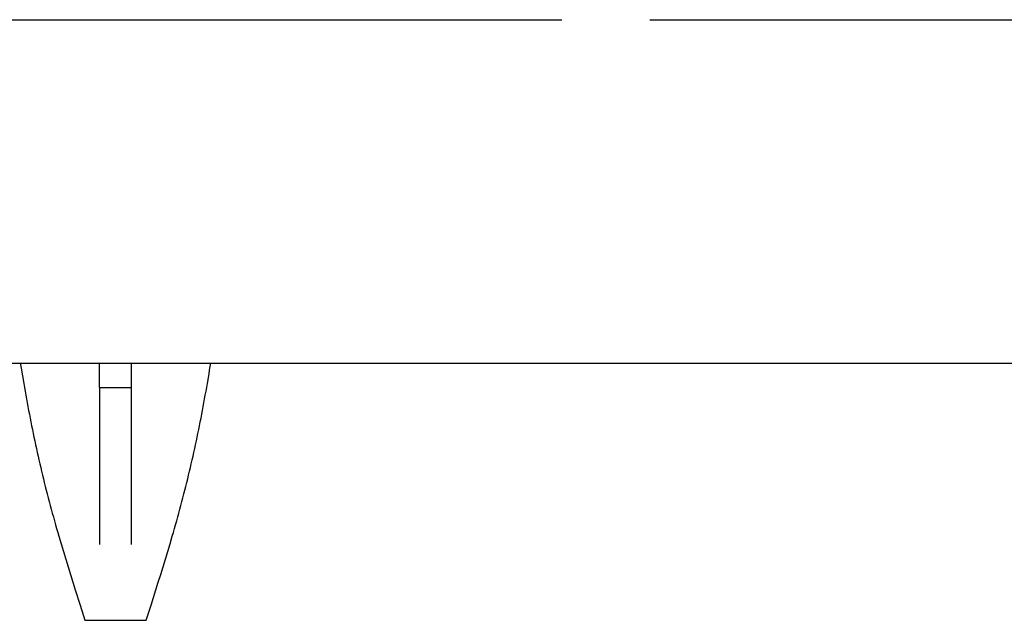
# Model space of a CAD drawing. Header units: millimetres. Extents: x -1528 to 1528, y -800 to 940.
# Tile 5 of 10: x -78 to 725, y -800 to -310. Entities that reach past the tile are written whole.
import ezdxf

# ---------------------------------------------------------------- set-up
doc = ezdxf.new("R2010")
doc.units = ezdxf.units.MM
doc.layers.add('VISIBLE', color=7, linetype='Continuous')

msp = doc.modelspace()

# ---------------------------------------------------------------- linework, layer by layer
at = {"layer": 'VISIBLE'}
for p, q in [((-364.22, -310.06), (364.22, -310.06)), ((436.01, -310.06), (964.39, -310.06)), ((-1500.43, -590.17), (1500.43, -590.17)), ((-77.71, -590.17), (-77.02, -594.44)), ((-77.02, -594.44), (-75.98, -600.71)), ((-13, -610.17), (-13, -590.17)), ((13, -610.17), (13, -590.17)), ((75.98, -600.71), (77.02, -594.44)), ((77.02, -594.44), (77.71, -590.17)), ((-75.98, -600.71), (-74.9, -606.97)), ((74.9, -606.97), (75.98, -600.71)), ((-74.9, -606.97), (-74.36, -610.1)), ((-74.36, -610.1), (-73.81, -613.23)), ((-13, -610.17), (-13, -738.24)), ((-13, -610.17), (13, -610.17)), ((13, -738.24), (13, -610.17)), ((73.81, -613.23), (74.36, -610.1)), ((74.36, -610.1), (74.9, -606.97)), ((-73.81, -613.23), (-73.24, -616.35)), ((-73.24, -616.35), (-72.68, -619.47)), ((72.68, -619.47), (73.24, -616.35)), ((73.24, -616.35), (73.81, -613.23)), ((-72.68, -619.47), (-72.1, -622.6)), ((-72.1, -622.6), (-71.52, -625.72)), ((-71.52, -625.72), (-70.93, -628.83)), ((70.93, -628.83), (71.52, -625.72)), ((71.52, -625.72), (72.1, -622.6)), ((72.1, -622.6), (72.68, -619.47)), ((-70.93, -628.83), (-70.33, -631.95)), ((-70.33, -631.95), (-69.72, -635.07)), ((69.72, -635.07), (70.33, -631.95)), ((70.33, -631.95), (70.93, -628.83)), ((-69.72, -635.07), (-69.11, -638.18)), ((-69.11, -638.18), (-68.49, -641.29)), ((-68.49, -641.29), (-67.86, -644.4)), ((67.86, -644.4), (68.49, -641.29)), ((68.49, -641.29), (69.11, -638.18)), ((69.11, -638.18), (69.72, -635.07)), ((-67.86, -644.4), (-67.22, -647.51)), ((-67.22, -647.51), (-66.57, -650.61)), ((-66.57, -650.61), (-65.92, -653.72)), ((65.92, -653.72), (66.57, -650.61)), ((66.57, -650.61), (67.22, -647.51)), ((67.22, -647.51), (67.86, -644.4)), ((-65.92, -653.72), (-65.25, -656.82)), ((-65.25, -656.82), (-64.58, -659.92)), ((64.58, -659.92), (65.25, -656.82)), ((65.25, -656.82), (65.92, -653.72)), ((-64.58, -659.92), (-63.9, -663.01)), ((-63.9, -663.01), (-63.21, -666.11)), ((-63.21, -666.11), (-62.51, -669.2)), ((62.51, -669.2), (63.21, -666.11)), ((63.21, -666.11), (63.9, -663.01)), ((63.9, -663.01), (64.58, -659.92)), ((-62.51, -669.2), (-61.8, -672.29)), ((-61.8, -672.29), (-61.08, -675.38)), ((61.08, -675.38), (61.8, -672.29)), ((61.8, -672.29), (62.51, -669.2)), ((-61.08, -675.38), (-60.36, -678.47)), ((-60.36, -678.47), (-59.62, -681.55)), ((-59.62, -681.55), (-58.88, -684.63)), ((58.88, -684.63), (59.62, -681.55)), ((59.62, -681.55), (60.36, -678.47)), ((60.36, -678.47), (61.08, -675.38)), ((-58.88, -684.63), (-58.12, -687.71)), ((-58.12, -687.71), (-57.35, -690.79)), ((-57.35, -690.79), (-56.58, -693.86)), ((56.58, -693.86), (57.35, -690.79)), ((57.35, -690.79), (58.12, -687.71)), ((58.12, -687.71), (58.88, -684.63)), ((-56.58, -693.86), (-55.79, -696.93)), ((-55.79, -696.93), (-55, -700)), ((55, -700), (55.79, -696.93)), ((55.79, -696.93), (56.58, -693.86)), ((-55, -700), (-54.17, -703.15)), ((-54.17, -703.15), (-53.33, -706.3)), ((-53.33, -706.3), (-52.48, -709.45)), ((52.48, -709.45), (53.33, -706.3)), ((53.33, -706.3), (54.17, -703.15)), ((54.17, -703.15), (55, -700)), ((-52.48, -709.45), (-51.63, -712.6)), ((-51.63, -712.6), (-50.76, -715.74)), ((50.76, -715.74), (51.63, -712.6)), ((51.63, -712.6), (52.48, -709.45)), ((-50.76, -715.74), (-49.88, -718.88)), ((-49.88, -718.88), (-49, -722.02)), ((-49, -722.02), (-48.1, -725.16)), ((48.1, -725.16), (49, -722.02)), ((49, -722.02), (49.88, -718.88)), ((49.88, -718.88), (50.76, -715.74)), ((-48.1, -725.16), (-47.2, -728.29)), ((-47.2, -728.29), (-46.29, -731.42)), ((46.29, -731.42), (47.2, -728.29)), ((47.2, -728.29), (48.1, -725.16)), ((-46.29, -731.42), (-44.45, -737.68)), ((-44.45, -737.68), (-42.58, -743.93)), ((42.58, -743.93), (44.45, -737.68)), ((44.45, -737.68), (46.29, -731.42)), ((-42.58, -743.93), (-40.69, -750.18)), ((40.69, -750.18), (42.58, -743.93)), ((-40.69, -750.18), (-38.77, -756.42)), ((38.77, -756.42), (40.69, -750.18)), ((-38.77, -756.42), (-36.84, -762.65)), ((-36.84, -762.65), (-34.89, -768.88)), ((34.89, -768.88), (36.84, -762.65)), ((36.84, -762.65), (38.77, -756.42)), ((-34.89, -768.88), (-32.93, -775.11)), ((32.93, -775.11), (34.89, -768.88)), ((-32.93, -775.11), (-28.98, -787.56)), ((28.98, -787.56), (32.93, -775.11)), ((-28.98, -787.56), (-25, -800)), ((25, -800), (28.98, -787.56)), ((-25, -800), (-24.99, -800)), ((-25, -800), (-25, -800)), ((-24.99, -800), (-24.96, -800)), ((-24.96, -800), (-24.89, -800)), ((-24.89, -800), (-24.8, -800)), ((-24.8, -800), (-24.67, -800)), ((-24.67, -800), (-24.51, -800)), ((-24.51, -800), (-24.32, -800)), ((-24.32, -800), (-24.09, -800.01)), ((-24.09, -800.01), (-23.84, -800.01)), ((-23.84, -800.01), (-23.55, -800.01)), ((-23.55, -800.01), (-23.23, -800.01)), ((-23.23, -800.01), (-22.89, -800.01)), ((-22.89, -800.01), (-22.51, -800.01)), ((-22.51, -800.01), (-22.1, -800.01)), ((-22.1, -800.01), (-21.67, -800.01)), ((-21.67, -800.01), (-21.2, -800.01)), ((-21.2, -800.01), (-20.72, -800.01)), ((-20.72, -800.01), (-20.2, -800.01)), ((-20.2, -800.01), (-19.67, -800.01)), ((-19.67, -800.01), (-19.11, -800.01)), ((-19.11, -800.01), (-18.53, -800.01)), ((-18.53, -800.01), (-17.93, -800.01)), ((-17.93, -800.01), (-17.31, -800.01)), ((-17.31, -800.01), (-16.68, -800.01)), ((-16.68, -800.01), (-16.03, -800.02)), ((-16.03, -800.02), (-15.36, -800.02)), ((-15.36, -800.02), (-14.69, -800.02)), ((-14.69, -800.02), (-14, -800.02)), ((-14, -800.02), (-13.31, -800.02)), ((-13.31, -800.02), (-12.61, -800.02)), ((-12.61, -800.02), (-11.9, -800.02)), ((-11.9, -800.02), (-11.19, -800.02)), ((-11.19, -800.02), (-10.47, -800.02)), ((-10.47, -800.02), (-9.76, -800.02)), ((-9.76, -800.02), (-9.04, -800.02)), ((-9.04, -800.02), (-8.32, -800.02)), ((-8.32, -800.02), (-7.61, -800.02)), ((-7.61, -800.02), (-6.89, -800.02)), ((-6.89, -800.02), (-6.18, -800.02)), ((-6.18, -800.02), (-5.48, -800.02)), ((-5.48, -800.02), (-4.78, -800.02)), ((-4.78, -800.02), (-4.09, -800.02)), ((-4.09, -800.02), (-3.41, -800.02)), ((-3.41, -800.02), (-2.73, -800.02)), ((-2.73, -800.02), (-2.73, -800.02)), ((-2.73, -800.02), (-2.05, -800.02)), ((-2.05, -800.02), (-1.36, -800.02)), ((-1.36, -800.02), (-0.66, -800.02)), ((-0.66, -800.02), (0.06, -800.02)), ((0.06, -800.02), (0.78, -800.02)), ((0.78, -800.02), (1.51, -800.02)), ((1.51, -800.02), (2.26, -800.02)), ((2.26, -800.02), (3.01, -800.02)), ((3.01, -800.02), (3.76, -800.02)), ((3.76, -800.02), (4.53, -800.02)), ((4.53, -800.02), (5.3, -800.02)), ((5.3, -800.02), (6.07, -800.02)), ((6.07, -800.02), (6.84, -800.02)), ((6.84, -800.02), (7.62, -800.02)), ((7.62, -800.02), (8.4, -800.02)), ((8.4, -800.02), (9.17, -800.02)), ((9.17, -800.02), (9.95, -800.02)), ((9.95, -800.02), (10.72, -800.02)), ((10.72, -800.02), (11.48, -800.02)), ((11.48, -800.02), (12.23, -800.02)), ((12.23, -800.02), (12.98, -800.02)), ((12.98, -800.02), (13.72, -800.02)), ((13.72, -800.02), (14.44, -800.02)), ((14.44, -800.02), (15.15, -800.02)), ((15.15, -800.02), (15.85, -800.02)), ((15.85, -800.02), (16.52, -800.02)), ((16.52, -800.02), (17.18, -800.01)), ((17.18, -800.01), (17.82, -800.01)), ((17.82, -800.01), (18.44, -800.01)), ((18.44, -800.01), (19.04, -800.01)), ((19.04, -800.01), (19.61, -800.01)), ((19.61, -800.01), (20.16, -800.01)), ((20.16, -800.01), (20.68, -800.01)), ((20.68, -800.01), (21.17, -800.01)), ((21.17, -800.01), (21.64, -800.01)), ((21.64, -800.01), (22.07, -800.01)), ((22.07, -800.01), (22.48, -800.01)), ((22.48, -800.01), (22.85, -800.01)), ((22.85, -800.01), (23.2, -800.01)), ((23.2, -800.01), (23.52, -800.01)), ((23.52, -800.01), (23.8, -800.01)), ((23.8, -800.01), (24.05, -800.01)), ((24.05, -800.01), (24.28, -800)), ((24.28, -800), (24.47, -800)), ((24.47, -800), (24.63, -800)), ((24.63, -800), (24.76, -800)), ((24.76, -800), (24.86, -800)), ((24.86, -800), (24.94, -800)), ((24.94, -800), (24.98, -800)), ((24.98, -800), (25, -800)), ((25, -800), (25, -800))]:
    msp.add_line(p, q, dxfattribs=at)

doc.saveas('drawing.dxf')
